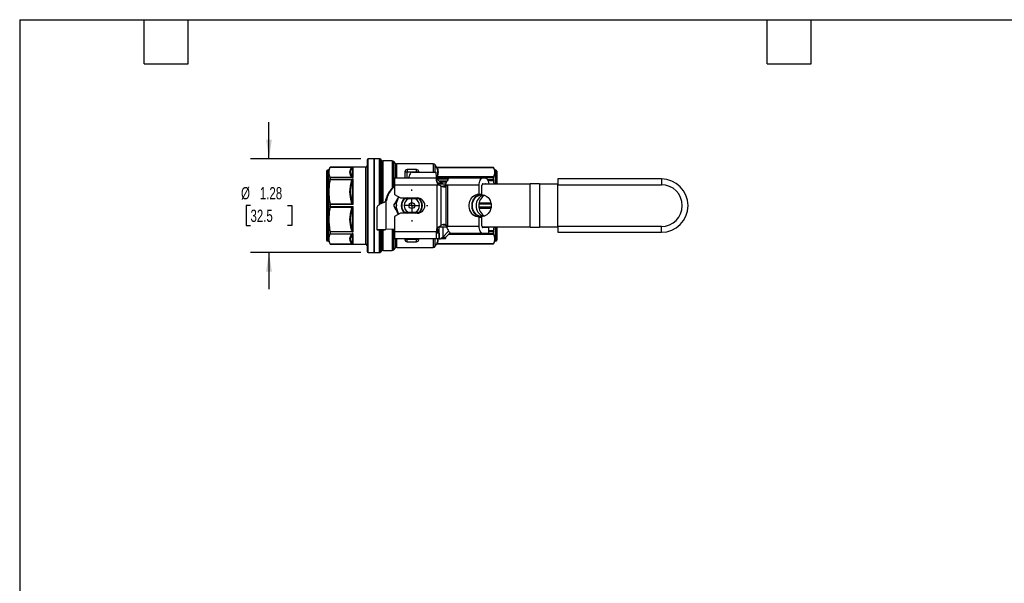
# Model space of a CAD drawing. Header units: inches. Extents: x 0.5 to 21.5, y 0.5 to 16.5.
# Tile 6 of 13: x 0.5 to 13.9, y 8.8 to 16.5. Entities that reach past the tile are written whole.
import ezdxf

# ---------------------------------------------------------------- set-up
doc = ezdxf.new("R2010")
doc.units = ezdxf.units.IN
doc.header["$LTSCALE"] = 2
doc.header["$MEASUREMENT"] = 0
doc.linetypes.add('SLD-Center', pattern=[0.75, 0.6, -0.05, 0.05, -0.05])
doc.linetypes.add('SLD-Solid', pattern=[0])
doc.layers.add('CENTER', color=40, linetype='SLD-Center')
doc.layers.add('DIMENSIONS', color=140, linetype='SLD-Solid', lineweight=25)
doc.layers.add('TEXT', color=140, linetype='SLD-Solid', lineweight=25)
doc.styles.add('SLDTEXTSTYLE0', font='TXT', dxfattribs={"width": 0.7})
doc.dimstyles.new('SLDDIMSTYLE1', dxfattribs={"dimtxt": 0.169922, "dimasz": 0.26, "dimexe": 0, "dimexo": 0.0625, "dimgap": 0.04248, "dimtad": 0, "dimtih": 1, "dimtoh": 1, "dimrnd": 1e-09, "dimzin": 12, "dimdsep": 46, "dimtxsty": 'SLDTEXTSTYLE0', "dimsah": 1, "dimcen": 0.09, "dimadec": 0, "dimazin": 3, "dimtfac": 1, "dimtmove": 0, "dimatfit": 0, "dimfxl": 0, "dimfrac": 2, "dimtolj": 1, "dimtzin": 12, "dimarcsym": 0})

# ---------------------------------------------------------------- blocks, each defined once
blk = doc.blocks.new('_D_7')
at = {"layer": 'DIMENSIONS'}
for p, q in [((3.902, 14.605), (3.902, 15.105)), ((5.156, 14.605), (3.652, 14.605)), ((3.65, 13.965), (3.592, 13.965)), ((3.592, 13.965), (3.592, 13.695)), ((4.154, 13.965), (4.212, 13.965)), ((4.212, 13.965), (4.212, 13.695)), ((3.592, 13.695), (3.65, 13.695)), ((4.212, 13.695), (4.154, 13.695)), ((5.156, 13.325), (3.652, 13.325)), ((3.902, 13.325), (3.902, 12.825))]:
    blk.add_line(p, q, dxfattribs=at)
for points in [[(3.902, 14.605), (3.942, 14.865), (3.862, 14.865)], [(3.902, 13.325), (3.862, 13.065), (3.942, 13.065)]]:
    blk.add_solid(points, dxfattribs=at)
at = {"layer": 'DIMENSIONS', "char_height": 0.1667, "attachment_point": 1, "style": 'SLDTEXTSTYLE0'}
for s, insert in [('%%c', (3.521, 14.218)), ('1.28', (3.778, 14.218)), ('32.5', (3.65, 13.91))]:
    blk.add_mtext(s, dxfattribs=dict(at, insert=insert))
blk = doc.blocks.new('SW_CENTERMARKSYMBOL_1')
at = {"layer": 'CENTER', "color": 0}
for p, q in [((0, 0.2), (0, 0.218)), ((-0.2, 0), (-0.218, 0)), ((0, 0), (-0.1, 0)), ((0, 0), (0, 0.1)), ((0, 0), (0, -0.1)), ((0, 0), (0.1, 0)), ((0.2, 0), (0.218, 0)), ((0, -0.2), (0, -0.218))]:
    blk.add_line(p, q, dxfattribs=at)

msp = doc.modelspace()

# ---------------------------------------------------------------- linework, layer by layer
for p, q in [((5.241, 14.589), (5.241, 13.341)), ((5.339, 14.605), (5.256, 14.605)), ((5.256, 13.325), (5.256, 14.605)), ((5.405, 14.605), (5.339, 14.605)), ((5.339, 14.605), (5.339, 13.965)), ((5.339, 13.72), (5.339, 14.605)), ((5.405, 14.605), (5.405, 13.976)), ((5.438, 14.584), (5.427, 14.596)), ((5.427, 13.989), (5.427, 14.596)), ((5.438, 14.584), (5.438, 13.995)), ((5.582, 14.575), (5.46, 14.575)), ((5.46, 14.005), (5.46, 14.575)), ((5.582, 14.575), (5.582, 14.201)), ((5.625, 14.545), (5.604, 14.566)), ((5.604, 14.244), (5.604, 14.566)), ((5.625, 14.545), (5.625, 14.344)), ((6.144, 14.536), (5.647, 14.536)), ((5.647, 14.344), (5.647, 14.536)), ((6.144, 14.536), (6.144, 14.422)), ((6.188, 14.49), (6.171, 14.52)), ((6.171, 14.422), (6.171, 14.52)), ((4.689, 14.435), (4.689, 13.495)), ((4.713, 14.447), (4.701, 14.447)), ((4.701, 14.447), (4.701, 13.483)), ((4.738, 14.491), (4.713, 14.447)), ((4.713, 14.447), (4.713, 13.483)), ((4.737, 14.489), (5.038, 14.489)), ((5.221, 14.491), (4.738, 14.491)), ((4.738, 14.491), (4.738, 14.49)), ((4.738, 14.49), (5.052, 14.49)), ((5.038, 14.482), (5.038, 14.369)), ((5.052, 14.347), (5.052, 14.49)), ((5.221, 14.491), (5.221, 13.439)), ((5.756, 14.426), (5.756, 14.344)), ((5.756, 14.426), (5.788, 14.426)), ((5.788, 14.457), (5.788, 14.426)), ((5.914, 14.457), (5.788, 14.457)), ((5.788, 14.426), (5.914, 14.426)), ((5.788, 14.344), (5.788, 14.426)), ((5.853, 14.422), (6.185, 14.422)), ((5.914, 14.426), (5.914, 14.457)), ((5.914, 14.426), (5.945, 14.426)), ((5.914, 14.426), (5.914, 14.422)), ((5.945, 14.422), (5.945, 14.426)), ((6.185, 14.395), (6.185, 14.422)), ((6.187, 14.492), (6.187, 14.492)), ((6.39, 14.487), (6.197, 14.487)), ((6.197, 14.486), (6.197, 14.487)), ((6.197, 14.487), (6.391, 14.487)), ((6.966, 14.486), (6.197, 14.486)), ((6.198, 14.484), (6.967, 14.484)), ((6.966, 14.487), (6.391, 14.487)), ((6.391, 14.487), (6.391, 14.487)), ((6.391, 14.487), (6.391, 14.487)), ((6.989, 14.447), (6.966, 14.487)), ((6.966, 14.486), (6.966, 14.487)), ((7, 14.447), (6.989, 14.447)), ((6.989, 14.447), (6.989, 14.26)), ((7, 14.447), (7, 14.26)), ((7.012, 14.435), (7.012, 14.26)), ((5.038, 14.35), (4.737, 14.35)), ((4.737, 14.321), (5.038, 14.321)), ((4.738, 14.347), (4.738, 14.327)), ((5.052, 14.347), (4.738, 14.347)), ((4.738, 14.327), (5.052, 14.327)), ((5.038, 14.292), (5.038, 14.02)), ((5.052, 13.979), (5.052, 14.327)), ((5.616, 14.344), (6.187, 14.344)), ((5.616, 14.344), (5.616, 14.245)), ((6.198, 14.245), (5.616, 14.245)), ((5.616, 14.245), (5.616, 14.115)), ((6.187, 14.332), (6.187, 14.344)), ((6.194, 14.319), (6.188, 14.319)), ((6.194, 14.319), (6.207, 14.319)), ((6.197, 14.34), (6.197, 14.35)), ((6.197, 14.35), (6.966, 14.35)), ((6.365, 14.34), (6.197, 14.34)), ((6.967, 14.356), (6.198, 14.356)), ((6.211, 14.245), (6.198, 14.245)), ((6.198, 13.661), (6.198, 14.245)), ((6.201, 14.332), (6.353, 14.332)), ((6.221, 14.245), (6.211, 14.245)), ((6.271, 14.267), (6.222, 14.267)), ((6.222, 14.267), (6.222, 14.245)), ((6.331, 14.298), (6.225, 14.298)), ((6.231, 14.291), (6.327, 14.291)), ((6.253, 14.26), (6.312, 14.26)), ((6.323, 14.244), (6.305, 14.244)), ((6.324, 14.244), (6.323, 14.244)), ((6.337, 14.244), (6.324, 14.244)), ((6.77, 14.244), (6.337, 14.244)), ((6.337, 14.244), (6.337, 13.685)), ((6.376, 14.342), (6.819, 14.342)), ((6.77, 14.122), (6.77, 14.244)), ((6.809, 14.122), (6.809, 14.244)), ((6.811, 14.26), (7.465, 14.26)), ((6.819, 14.342), (6.853, 14.342)), ((6.819, 14.264), (6.853, 14.264)), ((6.966, 14.317), (6.886, 14.317)), ((6.89, 14.308), (6.967, 14.308)), ((6.966, 14.317), (6.966, 14.35)), ((6.975, 14.26), (6.967, 14.308)), ((7.465, 13.67), (7.465, 14.26)), ((7.593, 14.26), (7.465, 14.26)), ((7.593, 14.26), (7.593, 13.67)), ((7.593, 14.26), (7.842, 14.26)), ((9.257, 14.329), (7.842, 14.329)), ((7.842, 14.329), (7.842, 14.25)), ((7.842, 14.25), (9.257, 14.25)), ((7.842, 13.68), (7.842, 14.25)), ((9.257, 14.329), (9.257, 14.25)), ((5.586, 14.198), (5.582, 14.201)), ((5.616, 14.115), (5.695, 14.069)), ((6.247, 14.233), (6.247, 13.693)), ((6.318, 14.23), (6.278, 14.23)), ((6.318, 13.705), (6.318, 14.23)), ((6.77, 14.122), (6.809, 14.122)), ((5.038, 13.986), (4.737, 13.986)), ((4.738, 13.979), (4.738, 13.951)), ((5.052, 13.979), (4.738, 13.979)), ((5.496, 14.02), (5.501, 14.024)), ((5.496, 14.02), (5.496, 13.639)), ((5.673, 14.082), (5.667, 14.071)), ((5.667, 14.071), (5.673, 14.082)), ((5.695, 14.069), (5.925, 14.069)), ((5.914, 14.065), (5.788, 14.065)), ((5.79, 14.066), (5.911, 14.066)), ((5.901, 14.056), (5.8, 14.056)), ((6.767, 13.988), (6.933, 13.988)), ((6.931, 13.999), (6.769, 13.999)), ((4.737, 13.944), (5.038, 13.944)), ((4.738, 13.951), (5.052, 13.951)), ((5.038, 13.911), (5.038, 13.638)), ((5.052, 13.609), (5.052, 13.951)), ((5.339, 13.965), (5.339, 13.325)), ((5.378, 13.635), (5.378, 13.943)), ((5.695, 13.861), (5.616, 13.815)), ((5.667, 13.859), (5.673, 13.848)), ((5.673, 13.848), (5.667, 13.859)), ((5.925, 13.861), (5.695, 13.861)), ((5.788, 13.865), (5.914, 13.865)), ((5.911, 13.864), (5.79, 13.864)), ((5.8, 13.874), (5.901, 13.874)), ((6.933, 13.942), (6.767, 13.942)), ((6.769, 13.931), (6.931, 13.931)), ((5.339, 13.325), (5.339, 13.72)), ((5.616, 13.815), (5.616, 13.61)), ((6.273, 13.706), (6.278, 13.705)), ((6.77, 13.685), (6.77, 13.808)), ((6.77, 13.808), (6.809, 13.808)), ((6.809, 13.685), (6.809, 13.808)), ((4.738, 13.606), (4.738, 13.581)), ((5.042, 13.606), (4.738, 13.606)), ((4.738, 13.581), (5.042, 13.581)), ((5.052, 13.44), (5.052, 13.579)), ((5.477, 13.635), (5.378, 13.635)), ((5.378, 13.635), (5.378, 13.63)), ((5.477, 13.63), (5.378, 13.63)), ((5.405, 13.63), (5.405, 13.325)), ((5.427, 13.334), (5.427, 13.63)), ((5.438, 13.63), (5.438, 13.346)), ((5.46, 13.355), (5.46, 13.63)), ((5.477, 13.635), (5.477, 13.63)), ((5.616, 13.644), (5.496, 13.639)), ((5.582, 13.643), (5.582, 13.355)), ((5.604, 13.364), (5.604, 13.644)), ((5.616, 13.61), (6.187, 13.61)), ((5.616, 13.61), (5.616, 13.512)), ((6.187, 13.61), (6.187, 13.617)), ((6.187, 13.512), (6.187, 13.61)), ((6.225, 13.59), (6.187, 13.59)), ((6.198, 13.66), (6.198, 13.621)), ((6.226, 13.598), (6.201, 13.598)), ((6.209, 13.67), (6.222, 13.67)), ((6.222, 13.68), (6.222, 13.67)), ((6.325, 13.67), (6.222, 13.67)), ((6.225, 13.64), (6.225, 13.67)), ((6.226, 13.64), (6.225, 13.64)), ((6.225, 13.632), (6.226, 13.632)), ((6.225, 13.59), (6.225, 13.512)), ((6.225, 13.59), (6.226, 13.59)), ((6.226, 13.58), (6.225, 13.58)), ((6.225, 13.574), (6.226, 13.574)), ((6.226, 13.513), (6.226, 13.67)), ((6.226, 13.513), (6.226, 13.67)), ((6.275, 13.67), (6.275, 13.535)), ((6.354, 13.617), (6.275, 13.535)), ((6.278, 13.705), (6.318, 13.705)), ((6.373, 13.595), (6.315, 13.535)), ((6.318, 13.685), (6.33, 13.685)), ((6.33, 13.685), (6.337, 13.685)), ((6.337, 13.685), (6.77, 13.685)), ((6.353, 13.574), (6.967, 13.574)), ((6.966, 13.58), (6.358, 13.58)), ((6.367, 13.59), (6.38, 13.59)), ((6.819, 13.586), (6.393, 13.586)), ((7.465, 13.67), (6.811, 13.67)), ((6.863, 13.667), (6.815, 13.667)), ((6.902, 13.665), (6.819, 13.665)), ((6.902, 13.586), (6.819, 13.586)), ((6.863, 13.67), (6.863, 13.667)), ((6.902, 13.667), (6.863, 13.667)), ((6.902, 13.67), (6.902, 13.667)), ((6.902, 13.586), (6.902, 13.665)), ((6.967, 13.622), (6.902, 13.622)), ((6.902, 13.613), (6.966, 13.613)), ((6.966, 13.58), (6.966, 13.613)), ((6.967, 13.622), (6.974, 13.67)), ((6.989, 13.67), (6.989, 13.483)), ((7, 13.67), (7, 13.483)), ((7.012, 13.67), (7.012, 13.495)), ((7.465, 13.67), (7.593, 13.67)), ((7.842, 13.67), (7.593, 13.67)), ((9.257, 13.68), (7.842, 13.68)), ((7.842, 13.68), (7.842, 13.601)), ((7.842, 13.601), (9.257, 13.601)), ((9.257, 13.601), (9.257, 13.68)), ((4.701, 13.483), (4.713, 13.483)), ((4.713, 13.483), (4.738, 13.439)), ((5.038, 13.441), (4.737, 13.441)), ((4.738, 13.44), (4.738, 13.439)), ((5.052, 13.44), (4.738, 13.44)), ((4.738, 13.439), (5.221, 13.439)), ((5.038, 13.561), (5.038, 13.448)), ((6.187, 13.512), (5.616, 13.512)), ((5.625, 13.512), (5.625, 13.385)), ((5.647, 13.394), (5.647, 13.512)), ((5.756, 13.512), (5.756, 13.504)), ((5.756, 13.504), (5.788, 13.504)), ((5.788, 13.504), (5.788, 13.512)), ((5.914, 13.504), (5.788, 13.504)), ((5.788, 13.473), (5.788, 13.504)), ((5.788, 13.473), (5.914, 13.473)), ((5.914, 13.512), (5.914, 13.504)), ((5.945, 13.504), (5.914, 13.504)), ((5.914, 13.473), (5.914, 13.504)), ((5.945, 13.504), (5.945, 13.512)), ((6.144, 13.512), (6.144, 13.394)), ((6.171, 13.41), (6.171, 13.512)), ((6.171, 13.41), (6.188, 13.44)), ((6.225, 13.512), (6.187, 13.512)), ((6.187, 13.438), (6.187, 13.438)), ((6.197, 13.444), (6.966, 13.444)), ((6.197, 13.443), (6.197, 13.444)), ((6.391, 13.443), (6.197, 13.443)), ((6.197, 13.443), (6.391, 13.443)), ((6.967, 13.446), (6.198, 13.446)), ((6.226, 13.513), (6.243, 13.513)), ((6.226, 13.513), (6.226, 13.513)), ((6.308, 13.513), (6.243, 13.513)), ((6.275, 13.535), (6.315, 13.535)), ((6.391, 13.443), (6.391, 13.443)), ((6.391, 13.443), (6.391, 13.443)), ((6.391, 13.443), (6.966, 13.443)), ((6.966, 13.443), (6.989, 13.483)), ((6.966, 13.443), (6.966, 13.444)), ((6.989, 13.483), (7, 13.483)), ((5.256, 13.325), (5.339, 13.325)), ((5.339, 13.325), (5.405, 13.325)), ((5.427, 13.334), (5.438, 13.346)), ((5.46, 13.355), (5.582, 13.355)), ((5.604, 13.364), (5.625, 13.385)), ((5.647, 13.394), (6.144, 13.394))]:
    msp.add_line(p, q)
at = {"flags": 128}
for points in [[(6.193, 14.321), (6.194, 14.321), (6.194, 14.319)], [(6.77, 14.244), (6.771, 14.263), (6.774, 14.282), (6.778, 14.299), (6.784, 14.314), (6.792, 14.326), (6.8, 14.335), (6.809, 14.341), (6.819, 14.342)], [(6.853, 14.342), (6.862, 14.341), (6.872, 14.335), (6.88, 14.326), (6.888, 14.314), (6.894, 14.299), (6.898, 14.282), (6.901, 14.263), (6.901, 14.26)], [(6.278, 14.23), (6.27, 14.226), (6.265, 14.224)], [(6.77, 13.808), (6.747, 13.81), (6.725, 13.816), (6.705, 13.827), (6.686, 13.841), (6.669, 13.858), (6.656, 13.879), (6.645, 13.902), (6.638, 13.926), (6.634, 13.952), (6.634, 13.978), (6.638, 14.004), (6.645, 14.028), (6.656, 14.051), (6.669, 14.072), (6.686, 14.089), (6.705, 14.104), (6.725, 14.114), (6.747, 14.12), (6.77, 14.122)], [(6.809, 13.808), (6.787, 13.81), (6.765, 13.816), (6.744, 13.827), (6.725, 13.841), (6.709, 13.858), (6.695, 13.879), (6.684, 13.902), (6.677, 13.926), (6.673, 13.952), (6.673, 13.978), (6.677, 14.004), (6.684, 14.028), (6.695, 14.051), (6.709, 14.072), (6.725, 14.089), (6.744, 14.104), (6.765, 14.114), (6.787, 14.12), (6.809, 14.122)], [(6.678, 13.965), (6.68, 13.989), (6.685, 14.013), (6.694, 14.035), (6.705, 14.056), (6.72, 14.074), (6.736, 14.089), (6.755, 14.1), (6.775, 14.108), (6.796, 14.112), (6.817, 14.112), (6.838, 14.108), (6.858, 14.1), (6.876, 14.089), (6.893, 14.074), (6.907, 14.056), (6.919, 14.035), (6.927, 14.013), (6.932, 13.989), (6.934, 13.965), (6.932, 13.941), (6.927, 13.917), (6.919, 13.895), (6.907, 13.874), (6.893, 13.856), (6.876, 13.841), (6.858, 13.83), (6.838, 13.822), (6.817, 13.818), (6.796, 13.818), (6.775, 13.822), (6.755, 13.83), (6.736, 13.841), (6.72, 13.856), (6.705, 13.874), (6.694, 13.895), (6.685, 13.917), (6.68, 13.941), (6.678, 13.965)], [(5.795, 14.069), (5.783, 14.061), (5.776, 14.057)], [(5.906, 13.861), (5.919, 13.869), (5.925, 13.873)], [(6.819, 13.586), (6.809, 13.588), (6.8, 13.594), (6.792, 13.603), (6.784, 13.615), (6.778, 13.63), (6.774, 13.647), (6.771, 13.666), (6.77, 13.685)], [(6.39, 13.443), (6.39, 13.443), (6.391, 13.443)]]:
    msp.add_lwpolyline(points, dxfattribs=at)
for radius in [0.0394, 0.00511]:
    msp.add_circle((5.851, 13.965), radius)
for centre, radius, start, end in [((5.256, 14.589), 0.0157, 90, 180), ((5.405, 14.573), 0.0315, 45, 90), ((5.46, 14.607), 0.0315, 225, 270), ((5.582, 14.544), 0.0315, 45, 90), ((5.647, 14.567), 0.0315, 225, 270), ((6.144, 14.504), 0.0315, 30, 90), ((4.701, 14.435), 0.0118, 90, 180), ((5.221, 14.51), 0.0197, 270, 0), ((5.788, 14.426), 0.0315, 90, 180), ((5.914, 14.426), 0.0315, 0, 90), ((6.391, 14.467), 0.0197, 90, 96.7594), ((7, 14.435), 0.0118, 0, 90), ((4.231, 13.54), 2.123, 21.5464, 21.9025), ((6.253, 14.336), 0.0753, 245.974, 269.8973), ((6.302, 14.336), 0.0753, 245.974, 269.8973), ((6.377, 14.311), 0.0318, 92.697, 138.8521), ((6.843, 14.244), 0.0336, 160.2671, 180.8082), ((6.82, 14.256), 0.00762, 96.3691, 146.7371), ((6.852, 14.256), 0.00762, 33.2629, 83.6309), ((9.257, 13.965), 0.364, 270, 90), ((9.257, 13.965), 0.285, 270, 90), ((5.851, 13.965), 0.354, 131.3231, 170.4059), ((6.284, 14.285), 0.0636, 234.3047, 301.5575), ((6.871, 13.972), 0.143, 106.1621, 182.8844), ((5.851, 13.965), 0.213, 150, 210), ((5.851, 13.965), 0.144, 133.4456, 226.5544), ((5.851, 13.965), 0.138, 138.9177, 221.0823), ((5.851, 13.965), 0.104, 119.1667, 240.8333), ((5.851, 13.965), 0.104, 299.1667, 60.8333), ((5.851, 13.965), 0.118, 50.1891, 62.0471), ((5.925, 13.965), 0.104, 270, 90), ((5.851, 13.965), 0.144, 315.7336, 44.2664), ((5.851, 13.965), 0.138, 318.9177, 41.0823), ((6.931, 13.965), 0.167, 122.2042, 237.932), ((5.851, 13.965), 0.118, 231.1201, 242.0471), ((6.87, 13.957), 0.142, 176.8406, 254.1129), ((6.293, 13.638), 0.0714, 69.6979, 129.6263), ((6.279, 13.617), 0.0925, 151.3039, 180), ((4.209, 14.404), 2.138, 337.9823, 338.5148), ((4.231, 14.391), 2.123, 338.0975, 338.6364), ((6.393, 13.614), 0.0278, 235.7423, 269.0806), ((6.843, 13.684), 0.0336, 179.1918, 199.7329), ((6.82, 13.673), 0.00817, 205.5936, 262.5205), ((4.701, 13.495), 0.0118, 180, 270), ((5.221, 13.42), 0.0197, 0, 90), ((5.788, 13.504), 0.0315, 180, 270), ((5.914, 13.504), 0.0315, 270, 0), ((7, 13.495), 0.0118, 270, 0), ((5.256, 13.341), 0.0157, 180, 270), ((5.405, 13.357), 0.0315, 270, 315), ((5.46, 13.323), 0.0315, 90, 135), ((5.582, 13.386), 0.0315, 270, 315), ((5.647, 13.363), 0.0315, 90, 135), ((6.144, 13.426), 0.0315, 270, 330)]:
    msp.add_arc(centre, radius, start, end)
for centre, major_axis, ratio, start_param, end_param in [((5.051, 14.469), (0.0066, 0.0204), 0.872299, 0.321819, 0.686081), ((5.051, 14.332), (-0.0175, 0.0296), 0.246923, 5.075956, 5.440218), ((5.051, 14.311), (0.0178, 0.0313), 0.2121, 1.181409, 1.54567), ((6.461, 12.835), (-0.825, 1.429), 0.457135, 0.030321, 0.049385), ((5.051, 13.98), (-0.019, 0.038), 0.006527, 4.69385, 5.058111), ((5.051, 13.95), (0.019, 0.038), 0.006527, 4.366668, 4.730929), ((5.051, 13.461), (-0.0066, 0.0204), 0.872293, 2.455531, 2.81979)]:
    msp.add_ellipse(centre, major_axis=major_axis, ratio=ratio, start_param=start_param, end_param=end_param)
for points, knots in [([(4.737, 14.489), (4.731, 14.477), (4.726, 14.465), (4.72, 14.442), (4.719, 14.431), (4.719, 14.409), (4.72, 14.397), (4.726, 14.374), (4.731, 14.363), (4.737, 14.35)], [0, 0, 0, 0, 0.25, 0.25, 0.5, 0.5, 0.75, 0.75, 1, 1, 1, 1]), ([(5.024, 14.478), (5.01, 14.459), (5.002, 14.439), (5.002, 14.4), (5.01, 14.381), (5.024, 14.362)], [0, 0, 0, 0, 0.5, 0.5, 1, 1, 1, 1]), ([(5.038, 14.369), (5.026, 14.385), (5.008, 14.422), (5.022, 14.461), (5.038, 14.482)], [0, 0, 0, 0, 0.3331319, 0.7773078, 0.7773078, 0.7773078, 0.7773078]), ([(5.853, 14.422), (5.849, 14.42), (5.84, 14.418), (5.827, 14.398), (5.815, 14.372), (5.808, 14.352), (5.805, 14.344)], [0, 0, 0, 0, 0.270256, 0.540513, 0.810671, 1, 1, 1, 1]), ([(6.194, 14.319), (6.192, 14.326), (6.191, 14.333), (6.189, 14.347), (6.188, 14.354), (6.187, 14.367), (6.186, 14.373), (6.186, 14.385), (6.185, 14.39), (6.185, 14.395)], [0, 0, 0, 0, 0.25, 0.25, 0.5, 0.5, 0.75, 0.75, 1, 1, 1, 1]), ([(6.197, 14.486), (6.195, 14.486), (6.191, 14.487), (6.188, 14.491), (6.187, 14.492)], [0, 0, 0, 0, 0.571429, 1, 1, 1, 1]), ([(6.189, 14.489), (6.189, 14.49), (6.188, 14.491), (6.187, 14.492), (6.187, 14.492), (6.187, 14.492)], [0, 0, 0, 0, 0.329303, 0.670867, 1, 1, 1, 1]), ([(6.198, 14.486), (6.197, 14.486), (6.195, 14.486), (6.193, 14.487), (6.191, 14.488), (6.19, 14.488), (6.189, 14.489), (6.189, 14.489), (6.188, 14.49)], [0, 0, 0, 0, 0.203164, 0.415975, 0.534693, 0.667426, 0.820218, 1, 1, 1, 1]), ([(6.188, 14.489), (6.197, 14.471), (6.209, 14.428), (6.2, 14.386), (6.188, 14.362)], [0, 0, 0, 0, 0.366657, 0.855533, 0.855533, 0.855533, 0.855533]), ([(6.198, 14.484), (6.197, 14.484), (6.192, 14.484), (6.189, 14.487), (6.188, 14.489)], [0, 0, 0, 0, 0.428571, 1, 1, 1, 1]), ([(6.198, 14.356), (6.209, 14.377), (6.214, 14.398), (6.214, 14.441), (6.209, 14.463), (6.198, 14.484)], [0, 0, 0, 0, 0.5, 0.5, 1, 1, 1, 1]), ([(6.967, 14.356), (6.978, 14.378), (6.983, 14.399), (6.983, 14.44), (6.978, 14.461), (6.967, 14.484)], [0, 0, 0, 0, 0.5, 0.5, 1, 1, 1, 1]), ([(4.737, 14.321), (4.731, 14.291), (4.726, 14.263), (4.72, 14.207), (4.719, 14.18), (4.719, 14.126), (4.72, 14.099), (4.726, 14.044), (4.731, 14.016), (4.737, 13.986)], [0, 0, 0, 0, 0.25, 0.25, 0.5, 0.5, 0.75, 0.75, 1, 1, 1, 1]), ([(5.024, 14.293), (5.01, 14.248), (5.002, 14.201), (5.002, 14.106), (5.01, 14.059), (5.024, 14.013)], [0, 0, 0, 0, 0.5, 0.5, 1, 1, 1, 1]), ([(5.038, 14.02), (5.026, 14.057), (5.008, 14.149), (5.022, 14.241), (5.038, 14.292)], [0, 0, 0, 0, 0.3331343, 0.7773133, 0.7773133, 0.7773133, 0.7773133]), ([(5.616, 14.231), (5.615, 14.232), (5.612, 14.234), (5.608, 14.238), (5.605, 14.242), (5.604, 14.244)], [0, 0, 0, 0, 0.222652, 0.611298, 1, 1, 1, 1]), ([(6.197, 14.34), (6.195, 14.34), (6.191, 14.341), (6.188, 14.343), (6.187, 14.344)], [0, 0, 0, 0, 0.571429, 1, 1, 1, 1]), ([(6.211, 14.245), (6.207, 14.253), (6.203, 14.262), (6.198, 14.274), (6.197, 14.278), (6.195, 14.286), (6.193, 14.29), (6.191, 14.302), (6.189, 14.309), (6.187, 14.322), (6.187, 14.327), (6.187, 14.332)], [0, 0, 0, 0, 0.25, 0.25, 0.375, 0.375, 0.5, 0.5, 0.75, 0.75, 1, 1, 1, 1]), ([(6.198, 14.356), (6.196, 14.356), (6.192, 14.357), (6.189, 14.36), (6.188, 14.362)], [0, 0, 0, 0, 0.571429, 1, 1, 1, 1]), ([(6.201, 14.332), (6.199, 14.331), (6.195, 14.329), (6.192, 14.328), (6.191, 14.327)], [0, 0, 0, 0, 0.428571, 1, 1, 1, 1]), ([(6.222, 14.267), (6.216, 14.271), (6.204, 14.279), (6.195, 14.293), (6.191, 14.301)], [0, 0, 0, 0, 0.47749, 1, 1, 1, 1]), ([(6.207, 14.319), (6.21, 14.313), (6.215, 14.307), (6.224, 14.296), (6.23, 14.291), (6.247, 14.278), (6.259, 14.271), (6.271, 14.267)], [0, 0, 0, 0, 0.25, 0.25, 0.5, 0.5, 1, 1, 1, 1]), ([(6.247, 14.233), (6.247, 14.233), (6.246, 14.233), (6.246, 14.234), (6.245, 14.234), (6.244, 14.234), (6.243, 14.235), (6.242, 14.235), (6.241, 14.236), (6.24, 14.236), (6.239, 14.236), (6.238, 14.237), (6.237, 14.237), (6.236, 14.238), (6.235, 14.238), (6.234, 14.238), (6.234, 14.239), (6.233, 14.239), (6.232, 14.24), (6.231, 14.24), (6.23, 14.241), (6.229, 14.241), (6.228, 14.241), (6.227, 14.242), (6.226, 14.242), (6.226, 14.243), (6.225, 14.243), (6.224, 14.244), (6.223, 14.244), (6.222, 14.245), (6.221, 14.245), (6.221, 14.245)], [0, 0, 0, 0, 0.0054153, 0.0108103, 0.0161844, 0.0215375, 0.0268692, 0.0321792, 0.0374672, 0.0427328, 0.0479757, 0.0531956, 0.0583922, 0.0635651, 0.0687142, 0.073839, 0.0789392, 0.0840146, 0.0890648, 0.0940896, 0.0990886, 0.1040615, 0.1090081, 0.113928, 0.1188209, 0.1236867, 0.1285249, 0.1333353, 0.1381176, 0.1428715, 0.1475968, 0.1475968, 0.1475968, 0.1475968]), ([(6.353, 14.332), (6.349, 14.327), (6.345, 14.322), (6.336, 14.309), (6.332, 14.302), (6.326, 14.29), (6.324, 14.286), (6.32, 14.278), (6.318, 14.273), (6.312, 14.261), (6.309, 14.252), (6.305, 14.244)], [0, 0, 0, 0, 0.25, 0.25, 0.5, 0.5, 0.625, 0.625, 0.75, 0.75, 1, 1, 1, 1]), ([(6.324, 14.244), (6.324, 14.244), (6.324, 14.243), (6.324, 14.243), (6.324, 14.242), (6.323, 14.242), (6.323, 14.241), (6.323, 14.241), (6.323, 14.24), (6.322, 14.24), (6.322, 14.239), (6.322, 14.239), (6.322, 14.238), (6.322, 14.238), (6.321, 14.237), (6.321, 14.237), (6.321, 14.236), (6.321, 14.236), (6.32, 14.235), (6.32, 14.235), (6.32, 14.234), (6.32, 14.234), (6.32, 14.234), (6.319, 14.233), (6.319, 14.233), (6.319, 14.232), (6.319, 14.232), (6.318, 14.232), (6.318, 14.231), (6.318, 14.231), (6.318, 14.23), (6.318, 14.23)], [0, 0, 0, 0, 0.0056365, 0.0113115, 0.0170246, 0.0227753, 0.0285632, 0.0343877, 0.0402483, 0.0461447, 0.0520763, 0.0580426, 0.0640431, 0.0700774, 0.0761449, 0.0822451, 0.0883775, 0.0945416, 0.100737, 0.106963, 0.1132191, 0.1195049, 0.1258198, 0.1321633, 0.1385349, 0.144934, 0.15136, 0.1578125, 0.1642909, 0.1707947, 0.1773233, 0.1773233, 0.1773233, 0.1773233]), ([(5.582, 14.201), (5.568, 14.185), (5.539, 14.153), (5.514, 14.104), (5.499, 14.062), (5.491, 14.037), (5.49, 14.022), (5.49, 14.017)], [0, 0, 0, 0, 0.3154306, 0.6269593, 0.7849905, 0.9397672, 1, 1, 1, 1]), ([(5.496, 14.02), (5.488, 14.017), (5.48, 14.013), (5.455, 14.003), (5.44, 13.996), (5.413, 13.982), (5.402, 13.975), (5.389, 13.964), (5.385, 13.96), (5.38, 13.952), (5.378, 13.947), (5.378, 13.943)], [0, 0, 0, 0, 0.0685874, 0.0685874, 0.2060822, 0.2060822, 0.3435701, 0.3435701, 0.4275771, 0.4275771, 0.5115845, 0.5115845, 0.5115845, 0.5115845]), ([(5.669, 14.084), (5.665, 14.077), (5.653, 14.056), (5.634, 14.022), (5.619, 13.996), (5.611, 13.983)], [0, 0, 0, 0, 0.2115561, 0.605521, 1, 1, 1, 1]), ([(5.614, 13.979), (5.613, 13.98), (5.611, 13.981), (5.611, 13.982), (5.611, 13.983)], [0, 0, 0, 0, 0.571429, 1, 1, 1, 1]), ([(5.614, 13.979), (5.616, 13.983), (5.62, 13.99), (5.627, 14.002), (5.633, 14.013), (5.64, 14.025), (5.647, 14.036), (5.653, 14.047), (5.659, 14.059), (5.664, 14.066), (5.667, 14.071)], [0, 0, 0, 0, 0.125052, 0.25021, 0.375359, 0.500407, 0.625295, 0.750059, 0.842668, 1, 1, 1, 1]), ([(5.8, 14.056), (5.792, 14.056), (5.784, 14.056), (5.767, 14.056), (5.757, 14.056), (5.747, 14.056)], [0, 0, 0, 0, 0.5, 0.5, 1, 1, 1, 1]), ([(5.955, 14.056), (5.944, 14.056), (5.935, 14.056), (5.917, 14.056), (5.909, 14.056), (5.901, 14.056)], [0, 0, 0, 0, 0.5, 0.5, 1, 1, 1, 1]), ([(4.737, 13.944), (4.731, 13.914), (4.726, 13.886), (4.72, 13.831), (4.719, 13.804), (4.719, 13.777)], [0, 0, 0, 0, 0.5, 0.5, 1, 1, 1, 1]), ([(5.024, 13.917), (5.01, 13.871), (5.002, 13.824), (5.002, 13.729), (5.01, 13.682), (5.024, 13.637)], [0, 0, 0, 0, 0.5, 0.5, 1, 1, 1, 1]), ([(5.038, 13.638), (5.026, 13.676), (5.008, 13.768), (5.022, 13.86), (5.038, 13.911)], [0, 0, 0, 0, 0.3331319, 0.7773078, 0.7773078, 0.7773078, 0.7773078]), ([(5.614, 13.951), (5.613, 13.95), (5.611, 13.949), (5.611, 13.948), (5.611, 13.947)], [0, 0, 0, 0, 0.5714286, 1, 1, 1, 1]), ([(5.611, 13.947), (5.621, 13.931), (5.64, 13.897), (5.66, 13.863), (5.669, 13.846)], [0, 0, 0, 0, 0.501964, 1, 1, 1, 1]), ([(5.747, 13.874), (5.757, 13.874), (5.767, 13.874), (5.784, 13.874), (5.792, 13.874), (5.8, 13.874)], [0, 0, 0, 0, 0.5, 0.5, 1, 1, 1, 1]), ([(5.901, 13.874), (5.909, 13.874), (5.917, 13.874), (5.935, 13.874), (5.944, 13.874), (5.955, 13.874)], [0, 0, 0, 0, 0.5, 0.5, 1, 1, 1, 1]), ([(4.719, 13.777), (4.719, 13.749), (4.72, 13.722), (4.727, 13.665), (4.731, 13.637), (4.738, 13.606)], [0, 0, 0, 0, 0.5, 0.5, 1, 1, 1, 1]), ([(4.738, 13.581), (4.731, 13.569), (4.727, 13.557), (4.72, 13.534), (4.719, 13.522), (4.719, 13.5), (4.72, 13.488), (4.726, 13.465), (4.731, 13.454), (4.737, 13.441)], [0, 0, 0, 0, 0.25, 0.25, 0.5, 0.5, 0.75, 0.75, 1, 1, 1, 1]), ([(5.024, 13.637), (5.026, 13.631), (5.028, 13.625), (5.032, 13.618), (5.034, 13.615), (5.038, 13.61), (5.04, 13.608), (5.042, 13.606)], [0, 0, 0, 0, 0.5, 0.5, 0.75, 0.75, 1, 1, 1, 1]), ([(5.042, 13.581), (5.04, 13.58), (5.038, 13.579), (5.034, 13.577), (5.032, 13.576), (5.028, 13.573), (5.026, 13.571), (5.024, 13.568)], [0, 0, 0, 0, 0.25, 0.25, 0.5, 0.5, 1, 1, 1, 1]), ([(5.052, 13.609), (5.05, 13.609), (5.045, 13.613), (5.041, 13.624), (5.039, 13.633), (5.038, 13.638)], [-0.191085, -0.191085, -0.191085, -0.191085, -0.1558339, -0.1205829, -0.0677063, -0.0677063, -0.0677063, -0.0677063]), ([(5.038, 13.561), (5.039, 13.565), (5.042, 13.573), (5.048, 13.579), (5.052, 13.579)], [-0.1233785, -0.1233785, -0.1233785, -0.1233785, -0.0528765, 0, 0, 0, 0]), ([(5.378, 13.635), (5.378, 13.635), (5.381, 13.635), (5.393, 13.636), (5.402, 13.636), (5.423, 13.637), (5.436, 13.638), (5.458, 13.638), (5.465, 13.638), (5.481, 13.639), (5.489, 13.639), (5.496, 13.639)], [0, 0, 0, 0, 0.1173196, 0.1173196, 0.2345775, 0.2345775, 0.3518353, 0.3518353, 0.4122047, 0.4122047, 0.4725748, 0.4725748, 0.4725748, 0.4725748]), ([(6.191, 13.603), (6.19, 13.601), (6.189, 13.598), (6.188, 13.594), (6.187, 13.591), (6.187, 13.59)], [0, 0, 0, 0, 0.362898, 0.72616, 1, 1, 1, 1]), ([(6.201, 13.598), (6.199, 13.599), (6.194, 13.601), (6.192, 13.602), (6.191, 13.603)], [0, 0, 0, 0, 0.571429, 1, 1, 1, 1]), ([(6.198, 13.661), (6.205, 13.668), (6.214, 13.674), (6.231, 13.685), (6.239, 13.689), (6.247, 13.693)], [0, 0, 0, 0, 0.5, 0.5, 1, 1, 1, 1]), ([(6.225, 13.64), (6.22, 13.64), (6.208, 13.635), (6.201, 13.626), (6.198, 13.621)], [0, 0, 0, 0, 0.02588824, 0.0604059, 0.0604059, 0.0604059, 0.0604059]), ([(6.208, 13.617), (6.207, 13.618), (6.202, 13.619), (6.199, 13.621), (6.198, 13.621)], [0, 0, 0, 0, 0.428571, 1, 1, 1, 1]), ([(6.208, 13.617), (6.21, 13.621), (6.212, 13.624), (6.218, 13.63), (6.222, 13.632), (6.225, 13.632)], [0, 0, 0, 0, 0.5, 0.5, 1, 1, 1, 1]), ([(6.225, 13.632), (6.225, 13.633), (6.225, 13.636), (6.225, 13.639), (6.225, 13.64)], [0, 0, 0, 0, 0.571429, 1, 1, 1, 1]), ([(6.325, 13.69), (6.324, 13.691), (6.318, 13.693), (6.302, 13.699), (6.288, 13.702), (6.278, 13.705)], [0, 0, 0, 0, 0.064445, 0.3838, 1, 1, 1, 1]), ([(6.318, 13.705), (6.32, 13.702), (6.323, 13.699), (6.326, 13.692), (6.328, 13.688), (6.33, 13.685)], [0, 0, 0, 0, 0.5, 0.5, 1, 1, 1, 1]), ([(6.318, 13.685), (6.322, 13.676), (6.327, 13.666), (6.336, 13.647), (6.341, 13.637), (6.349, 13.624), (6.351, 13.62), (6.357, 13.613), (6.359, 13.609), (6.364, 13.603), (6.367, 13.6), (6.372, 13.595), (6.375, 13.593), (6.378, 13.591)], [0, 0, 0, 0, 0.25, 0.25, 0.5, 0.5, 0.625, 0.625, 0.75, 0.75, 0.875, 0.875, 1, 1, 1, 1]), ([(6.325, 13.69), (6.326, 13.69), (6.326, 13.69), (6.327, 13.69), (6.327, 13.69)], [0, 0, 0, 0, 0.518091, 1, 1, 1, 1]), ([(6.967, 13.446), (6.978, 13.469), (6.983, 13.49), (6.983, 13.531), (6.978, 13.552), (6.967, 13.574)], [0, 0, 0, 0, 0.5, 0.5, 1, 1, 1, 1]), ([(5.024, 13.568), (5.01, 13.55), (5.002, 13.53), (5.002, 13.491), (5.01, 13.471), (5.024, 13.452)], [0, 0, 0, 0, 0.5, 0.5, 1, 1, 1, 1]), ([(5.038, 13.448), (5.026, 13.464), (5.008, 13.502), (5.022, 13.54), (5.038, 13.561)], [0, 0, 0, 0, 0.3331343, 0.7773133, 0.7773133, 0.7773133, 0.7773133]), ([(6.187, 13.438), (6.188, 13.439), (6.191, 13.443), (6.195, 13.444), (6.197, 13.444)], [0, 0, 0, 0, 0.428571, 1, 1, 1, 1]), ([(6.187, 13.438), (6.187, 13.438), (6.187, 13.438), (6.188, 13.439), (6.189, 13.44), (6.189, 13.441)], [0, 0, 0, 0, 0.329198, 0.670698, 1, 1, 1, 1]), ([(6.203, 13.512), (6.203, 13.509), (6.205, 13.497), (6.201, 13.473), (6.193, 13.452), (6.188, 13.441)], [0, 0, 0, 0, 0.095734, 0.543098, 1, 1, 1, 1]), ([(6.188, 13.441), (6.189, 13.443), (6.192, 13.446), (6.197, 13.446), (6.198, 13.446)], [0, 0, 0, 0, 0.571429, 1, 1, 1, 1]), ([(6.188, 13.44), (6.189, 13.441), (6.189, 13.441), (6.19, 13.442), (6.191, 13.442), (6.193, 13.443), (6.195, 13.444), (6.197, 13.444), (6.197, 13.444)], [0, 0, 0, 0, 0.191279, 0.353843, 0.495065, 0.621374, 0.847795, 1, 1, 1, 1]), ([(6.198, 13.446), (6.204, 13.458), (6.213, 13.48), (6.213, 13.502), (6.213, 13.512)], [0, 0, 0, 0, 0.549222, 1, 1, 1, 1]), ([(6.243, 13.513), (6.247, 13.517), (6.252, 13.521), (6.263, 13.528), (6.269, 13.532), (6.275, 13.535)], [0, 0, 0, 0, 0.0629865, 0.0629865, 0.1259731, 0.1259731, 0.1259731, 0.1259731]), ([(6.315, 13.535), (6.313, 13.532), (6.312, 13.528), (6.31, 13.521), (6.309, 13.517), (6.308, 13.513)], [0, 0, 0, 0, 0.03013287, 0.03013287, 0.06026573, 0.06026573, 0.06026573, 0.06026573])]:
    msp.add_open_spline(points, degree=3, knots=knots)
for points in [[(4.737, 14.489), (4.738, 14.49), (4.738, 14.49), (4.738, 14.49)], [(5.038, 14.489), (5.031, 14.486), (5.027, 14.482), (5.024, 14.478)], [(5.024, 14.478), (5.029, 14.477), (5.034, 14.479), (5.038, 14.482)], [(5.052, 14.49), (5.047, 14.49), (5.043, 14.49), (5.038, 14.489)], [(5.038, 14.482), (5.039, 14.485), (5.041, 14.487), (5.045, 14.489)], [(5.045, 14.489), (5.043, 14.488), (5.041, 14.488), (5.038, 14.489)], [(6.187, 14.492), (6.187, 14.492), (6.187, 14.491), (6.188, 14.489)], [(6.197, 14.487), (6.193, 14.487), (6.189, 14.489), (6.187, 14.492)], [(6.198, 14.484), (6.198, 14.485), (6.197, 14.486), (6.197, 14.486)], [(6.39, 14.487), (6.39, 14.487), (6.391, 14.487), (6.391, 14.487)], [(6.391, 14.487), (6.391, 14.487), (6.391, 14.487), (6.391, 14.487)], [(6.966, 14.486), (6.966, 14.486), (6.966, 14.485), (6.967, 14.484)], [(4.738, 14.347), (4.738, 14.348), (4.738, 14.35), (4.737, 14.35)], [(4.737, 14.321), (4.738, 14.323), (4.738, 14.325), (4.738, 14.327)], [(5.024, 14.362), (5.029, 14.362), (5.034, 14.365), (5.038, 14.369)], [(5.024, 14.362), (5.027, 14.358), (5.031, 14.354), (5.038, 14.35)], [(5.038, 14.321), (5.031, 14.313), (5.027, 14.303), (5.024, 14.293)], [(5.038, 14.292), (5.034, 14.291), (5.029, 14.292), (5.024, 14.293)], [(5.045, 14.355), (5.041, 14.359), (5.039, 14.364), (5.038, 14.369)], [(5.038, 14.35), (5.041, 14.351), (5.043, 14.353), (5.045, 14.355)], [(5.038, 14.35), (5.043, 14.35), (5.047, 14.348), (5.052, 14.347)], [(5.052, 14.327), (5.047, 14.325), (5.043, 14.323), (5.038, 14.321)], [(5.045, 14.316), (5.043, 14.317), (5.041, 14.319), (5.038, 14.321)], [(5.038, 14.292), (5.039, 14.301), (5.041, 14.309), (5.045, 14.316)], [(5.604, 14.244), (5.598, 14.232), (5.59, 14.218), (5.582, 14.201)], [(6.197, 14.35), (6.193, 14.35), (6.189, 14.351), (6.187, 14.354)], [(6.197, 14.35), (6.197, 14.352), (6.198, 14.354), (6.198, 14.356)], [(6.201, 14.332), (6.199, 14.335), (6.197, 14.338), (6.197, 14.34)], [(6.278, 14.23), (6.289, 14.234), (6.3, 14.238), (6.31, 14.244)], [(6.967, 14.356), (6.966, 14.354), (6.966, 14.352), (6.966, 14.35)], [(6.966, 14.317), (6.966, 14.315), (6.966, 14.312), (6.967, 14.308)], [(4.738, 13.979), (4.738, 13.982), (4.738, 13.984), (4.737, 13.986)], [(5.024, 14.013), (5.029, 14.015), (5.034, 14.017), (5.038, 14.02)], [(5.024, 14.013), (5.027, 14.004), (5.031, 13.994), (5.038, 13.986)], [(5.045, 13.993), (5.041, 14), (5.039, 14.01), (5.038, 14.02)], [(5.038, 13.986), (5.041, 13.988), (5.043, 13.99), (5.045, 13.993)], [(5.038, 13.986), (5.043, 13.984), (5.047, 13.982), (5.052, 13.979)], [(5.611, 13.983), (5.608, 13.978), (5.605, 13.965), (5.608, 13.953), (5.611, 13.947)], [(5.614, 13.951), (5.612, 13.955), (5.609, 13.965), (5.612, 13.975), (5.614, 13.979)], [(4.737, 13.944), (4.738, 13.946), (4.738, 13.948), (4.738, 13.951)], [(5.038, 13.944), (5.031, 13.936), (5.027, 13.926), (5.024, 13.917)], [(5.024, 13.917), (5.029, 13.915), (5.034, 13.913), (5.038, 13.911)], [(5.052, 13.951), (5.047, 13.948), (5.043, 13.946), (5.038, 13.944)], [(5.045, 13.937), (5.043, 13.94), (5.041, 13.942), (5.038, 13.944)], [(5.038, 13.911), (5.039, 13.92), (5.041, 13.93), (5.045, 13.937)], [(5.667, 13.859), (5.649, 13.89), (5.631, 13.921), (5.614, 13.951)], [(5.024, 13.637), (5.029, 13.638), (5.034, 13.639), (5.038, 13.638)], [(5.042, 13.606), (5.046, 13.606), (5.049, 13.607), (5.052, 13.609)], [(5.052, 13.579), (5.049, 13.58), (5.046, 13.581), (5.042, 13.581)], [(6.197, 13.59), (6.197, 13.592), (6.199, 13.595), (6.201, 13.598)], [(6.967, 13.622), (6.966, 13.618), (6.966, 13.615), (6.966, 13.613)], [(6.966, 13.58), (6.966, 13.578), (6.966, 13.576), (6.967, 13.574)], [(4.738, 13.44), (4.738, 13.44), (4.738, 13.44), (4.737, 13.441)], [(5.038, 13.561), (5.034, 13.565), (5.029, 13.568), (5.024, 13.568)], [(5.038, 13.448), (5.034, 13.451), (5.029, 13.453), (5.024, 13.452)], [(5.024, 13.452), (5.027, 13.448), (5.031, 13.444), (5.038, 13.441)], [(5.045, 13.441), (5.041, 13.443), (5.039, 13.446), (5.038, 13.448)], [(5.045, 13.441), (5.043, 13.442), (5.041, 13.442), (5.038, 13.441)], [(5.038, 13.441), (5.043, 13.44), (5.047, 13.44), (5.052, 13.44)], [(6.187, 13.438), (6.189, 13.441), (6.193, 13.443), (6.197, 13.443)], [(6.188, 13.441), (6.187, 13.439), (6.187, 13.438), (6.187, 13.438)], [(6.197, 13.444), (6.197, 13.444), (6.198, 13.445), (6.198, 13.446)], [(6.391, 13.443), (6.39, 13.443), (6.39, 13.443), (6.39, 13.443)], [(6.391, 13.443), (6.391, 13.443), (6.391, 13.443), (6.391, 13.443)], [(6.967, 13.446), (6.966, 13.445), (6.966, 13.444), (6.966, 13.444)]]:
    msp.add_open_spline(points, degree=3)
at = {"layer": 'TEXT'}
for p, q in [((0.5, 16.5), (21.5, 16.5)), ((0.5, 16.5), (0.5, 0.5)), ((2.2, 15.9), (2.2, 16.5)), ((2.8, 15.9), (2.8, 16.5)), ((10.7, 15.9), (10.7, 16.5)), ((11.3, 15.9), (11.3, 16.5)), ((2.2, 15.9), (2.8, 15.9)), ((10.7, 15.9), (11.3, 15.9))]:
    msp.add_line(p, q, dxfattribs=at)

# ---------------------------------------------------------------- block references
at = {"layer": 'CENTER'}
msp.add_blockref('SW_CENTERMARKSYMBOL_1', (5.851, 13.965), dxfattribs=at)

# ---------------------------------------------------------------- dimensions: what is measured, and where the dimension line sits
at = {"layer": 'DIMENSIONS'}
dim = msp.add_linear_dim(base=(3.902, 14.605), p1=(5.256, 13.325), p2=(5.256, 14.605), angle=90, text='%%c<>', dimstyle='SLDDIMSTYLE1', dxfattribs=at)
dim.commit()
dim.dimension.update_dxf_attribs({"geometry": '_D_7', "text_midpoint": (3.902, 13.965), "dimtype": 160})

doc.saveas('drawing.dxf')
